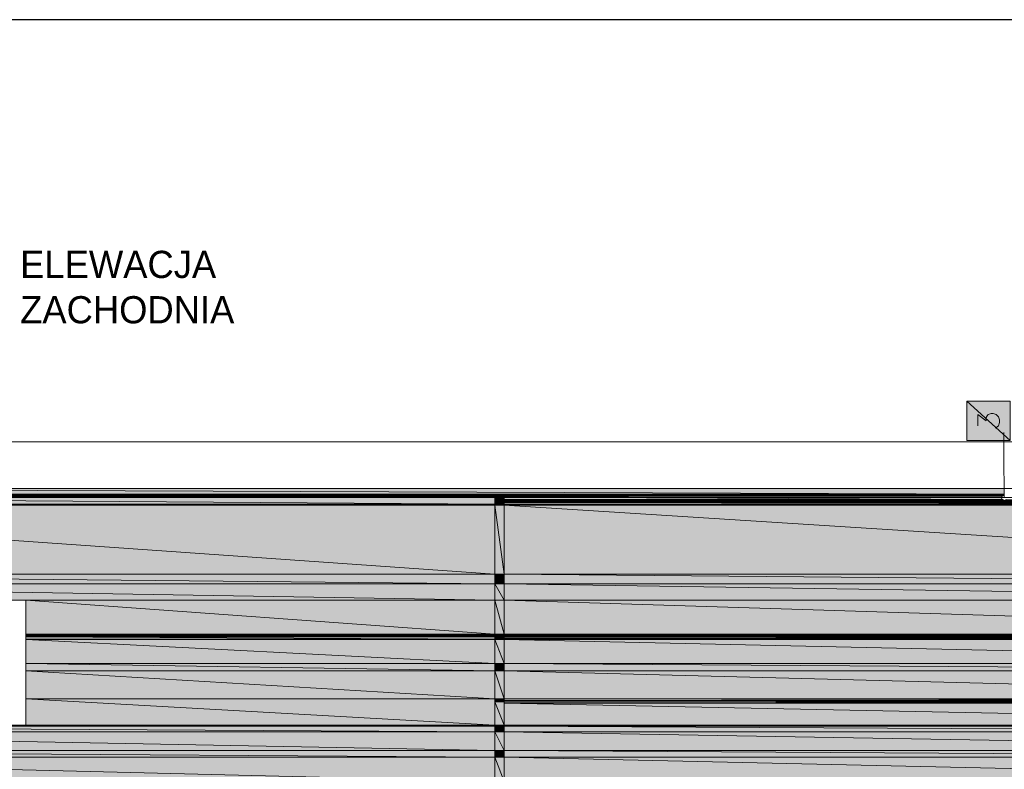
# Model space of a CAD drawing. Header units: centimetres. Extents: x -16053 to 7031, y -7778 to 254.
# Tile 240 of 256: x 662 to 1567, y -2252 to -1563. Entities that reach past the tile are written whole.
import ezdxf

# ---------------------------------------------------------------- set-up
doc = ezdxf.new("R2010")
doc.units = ezdxf.units.CM
doc.header["$MEASUREMENT"] = 0
doc.layers.get('0').update_dxf_attribs({"linetype": 'CONTINUOUS'})
doc.layers.add('2DE_TXTPFN', color=151, linetype='CONTINUOUS')
doc.layers.add('OPISY ELEKTRYCZNE', color=120, linetype='CONTINUOUS')

msp = doc.modelspace()

# ---------------------------------------------------------------- hatches: boundary and pattern name
at = {"true_color": 0xffffff}
h = msp.add_hatch(color=7, dxfattribs=at)
h.paths.add_polyline_path([(1532.275, -1950.099), (1571.966, -1950.099), (1532.275, -1913.715)])
h.paths.add_polyline_path([(1571.966, -1950.099), (1532.275, -1913.715), (1571.966, -1913.715)])
at = {"true_color": 0xe0e2df}
h = msp.add_hatch(color=254, dxfattribs=at)
h.paths.add_polyline_path([(192.692, -1999.217), (1566.509, -1999.217), (192.692, -1994.09)])
h.paths.add_polyline_path([(1566.509, -1999.217), (192.692, -1994.09), (1566.509, -1994.09)])
h = msp.add_hatch(color=254, dxfattribs=at)
h.paths.add_polyline_path([(192.692, -1999.713), (1566.509, -1999.713), (192.692, -1999.217)])
h.paths.add_polyline_path([(1566.509, -1999.713), (192.692, -1999.217), (1566.509, -1999.217)])
h = msp.add_hatch(color=254, dxfattribs=at)
h.paths.add_polyline_path([(192.692, -2000.044), (1566.509, -2000.044), (192.692, -1999.713)])
h.paths.add_polyline_path([(1566.509, -2000.044), (192.692, -1999.713), (1566.509, -1999.713)])
h = msp.add_hatch(color=254, dxfattribs=at)
h.paths.add_polyline_path([(192.692, -2000.871), (1564.855, -2000.871), (192.692, -2000.044)])
h.paths.add_polyline_path([(1564.855, -2000.871), (192.692, -2000.044), (1566.509, -2000.044)])
h = msp.add_hatch(color=254, dxfattribs=at)
h.paths.add_polyline_path([(192.692, -2002.194), (1564.028, -2002.194), (192.692, -2000.871)])
h.paths.add_polyline_path([(1564.028, -2002.194), (192.692, -2000.871), (1564.855, -2000.871)])
h = msp.add_hatch(color=254, dxfattribs=at)
h.paths.add_polyline_path([(192.692, -2008.479), (1098.316, -2008.479), (192.692, -2002.194)])
h.paths.add_polyline_path([(1098.316, -2008.479), (192.692, -2002.194), (1098.316, -2002.194)])
h = msp.add_hatch(color=254, dxfattribs=at)
h.paths.add_polyline_path([(192.692, -2009.471), (1098.316, -2009.471), (192.692, -2008.479)])
h.paths.add_polyline_path([(1098.316, -2009.471), (192.692, -2008.479), (1098.316, -2008.479)])
h = msp.add_hatch(color=254, dxfattribs=at)
h.paths.add_polyline_path([(1098.316, -2004.344), (1107.081, -2004.344), (1098.316, -2002.194)])
h.paths.add_polyline_path([(1107.081, -2004.344), (1098.316, -2002.194), (1107.081, -2002.194)])
h = msp.add_hatch(color=254, dxfattribs=at)
h.paths.add_polyline_path([(1098.316, -2005.171), (1107.081, -2005.171), (1098.316, -2004.344)])
h.paths.add_polyline_path([(1107.081, -2005.171), (1098.316, -2004.344), (1107.081, -2004.344)])
h = msp.add_hatch(color=254, dxfattribs=at)
h.paths.add_polyline_path([(1098.316, -2005.998), (1107.081, -2005.998), (1098.316, -2005.171)])
h.paths.add_polyline_path([(1107.081, -2005.998), (1098.316, -2005.171), (1107.081, -2005.171)])
h = msp.add_hatch(color=254, dxfattribs=at)
h.paths.add_polyline_path([(1098.316, -2006.825), (1107.081, -2006.825), (1098.316, -2005.998)])
h.paths.add_polyline_path([(1107.081, -2006.825), (1098.316, -2005.998), (1107.081, -2005.998)])
h = msp.add_hatch(color=254, dxfattribs=at)
h.paths.add_polyline_path([(1098.316, -2008.479), (1107.081, -2008.479), (1098.316, -2006.825)])
h.paths.add_polyline_path([(1107.081, -2008.479), (1098.316, -2006.825), (1107.081, -2006.825)])
h = msp.add_hatch(color=254, dxfattribs=at)
h.paths.add_polyline_path([(1098.316, -2009.471), (1107.081, -2009.471), (1098.316, -2008.479)])
h.paths.add_polyline_path([(1107.081, -2009.471), (1098.316, -2008.479), (1107.081, -2008.479)])
h = msp.add_hatch(color=254, dxfattribs=at)
h.paths.add_polyline_path([(1107.081, -2004.344), (1564.359, -2004.344), (1107.081, -2002.194)])
h.paths.add_polyline_path([(1564.359, -2004.344), (1107.081, -2002.194), (1564.028, -2002.194)])
h = msp.add_hatch(color=254, dxfattribs=at)
h.paths.add_polyline_path([(1107.081, -2005.171), (1566.509, -2005.171), (1107.081, -2004.344)])
h.paths.add_polyline_path([(1566.509, -2005.171), (1107.081, -2004.344), (1564.855, -2004.344)])
h = msp.add_hatch(color=254, dxfattribs=at)
h.paths.add_polyline_path([(1107.081, -2005.998), (2105.484, -2005.998), (1107.081, -2005.171)])
h.paths.add_polyline_path([(2105.484, -2005.998), (1107.081, -2005.171), (2105.484, -2005.171)])
h = msp.add_hatch(color=254, dxfattribs=at)
h.paths.add_polyline_path([(1107.081, -2006.825), (2105.484, -2006.825), (1107.081, -2005.998)])
h.paths.add_polyline_path([(2105.484, -2006.825), (1107.081, -2005.998), (2105.484, -2005.998)])
h = msp.add_hatch(color=254, dxfattribs=at)
h.paths.add_polyline_path([(1107.081, -2008.479), (2105.484, -2008.479), (1107.081, -2006.825)])
h.paths.add_polyline_path([(2105.484, -2008.479), (1107.081, -2006.825), (2105.484, -2006.825)])
h = msp.add_hatch(color=254, dxfattribs=at)
h.paths.add_polyline_path([(1107.081, -2009.471), (2105.484, -2009.471), (1107.081, -2008.479)])
h.paths.add_polyline_path([(2105.484, -2009.471), (1107.081, -2008.479), (2105.484, -2008.479)])
h = msp.add_hatch(color=254, dxfattribs=at)
h.paths.add_polyline_path([(1566.509, -2005.171), (2105.484, -2005.171), (1568.162, -2004.344)])
h.paths.add_polyline_path([(2105.484, -2005.171), (1568.162, -2004.344), (2105.484, -2004.344)])
h = msp.add_hatch(color=254, dxfattribs=at)
h.paths.add_polyline_path([(192.692, -2072.977), (1098.316, -2072.977), (192.692, -2009.471)])
h.paths.add_polyline_path([(1098.316, -2072.977), (192.692, -2009.471), (1098.316, -2009.471)])
h = msp.add_hatch(color=254, dxfattribs=at)
h.paths.add_polyline_path([(1098.316, -2072.977), (1107.081, -2072.977), (1098.316, -2009.471)])
h.paths.add_polyline_path([(1107.081, -2072.977), (1098.316, -2009.471), (1107.081, -2009.471)])
h = msp.add_hatch(color=254, dxfattribs=at)
h.paths.add_polyline_path([(1107.081, -2072.977), (2105.484, -2072.977), (1107.081, -2009.471)])
h.paths.add_polyline_path([(2105.484, -2072.977), (1107.081, -2009.471), (2105.484, -2009.471)])
h = msp.add_hatch(color=254, dxfattribs=at)
h.paths.add_polyline_path([(192.692, -2081.742), (1098.316, -2081.742), (192.692, -2072.977)])
h.paths.add_polyline_path([(1098.316, -2081.742), (192.692, -2072.977), (1098.316, -2072.977)])
h = msp.add_hatch(color=254, dxfattribs=at)
h.paths.add_polyline_path([(1098.316, -2081.742), (1107.081, -2081.742), (1098.316, -2072.977)])
h.paths.add_polyline_path([(1107.081, -2081.742), (1098.316, -2072.977), (1107.081, -2072.977)])
h = msp.add_hatch(color=254, dxfattribs=at)
h.paths.add_polyline_path([(1107.081, -2081.742), (2105.484, -2081.742), (1107.081, -2072.977)])
h.paths.add_polyline_path([(2105.484, -2081.742), (1107.081, -2072.977), (2105.484, -2072.977)])
h = msp.add_hatch(color=254, dxfattribs=at)
h.paths.add_polyline_path([(192.692, -2096.626), (1098.316, -2096.626), (192.692, -2081.742)])
h.paths.add_polyline_path([(1098.316, -2096.626), (192.692, -2081.742), (1098.316, -2081.742)])
h = msp.add_hatch(color=254, dxfattribs=at)
h.paths.add_polyline_path([(1098.316, -2096.626), (1107.081, -2096.626), (1098.316, -2081.742)])
h.paths.add_polyline_path([(1107.081, -2096.626), (1098.316, -2081.742), (1107.081, -2081.742)])
h = msp.add_hatch(color=254, dxfattribs=at)
h.paths.add_polyline_path([(1107.081, -2096.626), (2105.484, -2096.626), (1107.081, -2081.742)])
h.paths.add_polyline_path([(2105.484, -2096.626), (1107.081, -2081.742), (2105.484, -2081.742)])
h = msp.add_hatch(color=254, dxfattribs=at)
h.paths.add_polyline_path([(667.169, -2127.883), (1098.316, -2127.883), (667.169, -2096.626)])
h.paths.add_polyline_path([(1098.316, -2127.883), (667.169, -2096.626), (1098.316, -2096.626)])
h = msp.add_hatch(color=254, dxfattribs=at)
h.paths.add_polyline_path([(1098.316, -2127.883), (1107.081, -2127.883), (1098.316, -2096.626)])
h.paths.add_polyline_path([(1107.081, -2127.883), (1098.316, -2096.626), (1107.081, -2096.626)])
h = msp.add_hatch(color=254, dxfattribs=at)
h.paths.add_polyline_path([(1107.081, -2127.883), (2105.484, -2127.883), (1107.081, -2096.626)])
h.paths.add_polyline_path([(2105.484, -2127.883), (1107.081, -2096.626), (2105.484, -2096.626)])
h = msp.add_hatch(color=254, dxfattribs=at)
h.paths.add_polyline_path([(667.169, -2128.379), (1098.316, -2128.379), (667.169, -2127.883)])
h.paths.add_polyline_path([(1098.316, -2128.379), (667.169, -2127.883), (1098.316, -2127.883)])
h = msp.add_hatch(color=254, dxfattribs=at)
h.paths.add_polyline_path([(667.169, -2129.206), (1098.316, -2129.206), (667.169, -2128.379)])
h.paths.add_polyline_path([(1098.316, -2129.206), (667.169, -2128.379), (1098.316, -2128.379)])
h = msp.add_hatch(color=254, dxfattribs=at)
h.paths.add_polyline_path([(667.169, -2130.033), (1098.316, -2130.033), (667.169, -2129.206)])
h.paths.add_polyline_path([(1098.316, -2130.033), (667.169, -2129.206), (1098.316, -2129.206)])
h = msp.add_hatch(color=254, dxfattribs=at)
h.paths.add_polyline_path([(667.169, -2130.529), (1098.316, -2130.529), (667.169, -2130.033)])
h.paths.add_polyline_path([(1098.316, -2130.529), (667.169, -2130.033), (1098.316, -2130.033)])
h = msp.add_hatch(color=254, dxfattribs=at)
h.paths.add_polyline_path([(667.169, -2132.679), (1098.316, -2132.679), (667.169, -2130.529)])
h.paths.add_polyline_path([(1098.316, -2132.679), (667.169, -2130.529), (1098.316, -2130.529)])
h = msp.add_hatch(color=254, dxfattribs=at)
h.paths.add_polyline_path([(667.169, -2133.01), (1098.316, -2133.01), (667.169, -2132.679)])
h.paths.add_polyline_path([(1098.316, -2133.01), (667.169, -2132.679), (1098.316, -2132.679)])
h = msp.add_hatch(color=254, dxfattribs=at)
h.paths.add_polyline_path([(667.169, -2155.006), (1098.316, -2155.006), (667.169, -2133.01)])
h.paths.add_polyline_path([(1098.316, -2155.006), (667.169, -2133.01), (1098.316, -2133.01)])
h = msp.add_hatch(color=254, dxfattribs=at)
h.paths.add_polyline_path([(1098.316, -2128.379), (1107.081, -2128.379), (1098.316, -2127.883)])
h.paths.add_polyline_path([(1107.081, -2128.379), (1098.316, -2127.883), (1107.081, -2127.883)])
h = msp.add_hatch(color=254, dxfattribs=at)
h.paths.add_polyline_path([(1098.316, -2128.876), (1107.081, -2128.876), (1098.316, -2128.379)])
h.paths.add_polyline_path([(1107.081, -2128.876), (1098.316, -2128.379), (1107.081, -2128.379)])
h = msp.add_hatch(color=254, dxfattribs=at)
h.paths.add_polyline_path([(1098.316, -2129.206), (1107.081, -2129.206), (1098.316, -2128.876)])
h.paths.add_polyline_path([(1107.081, -2129.206), (1098.316, -2128.876), (1107.081, -2128.876)])
h = msp.add_hatch(color=254, dxfattribs=at)
h.paths.add_polyline_path([(1098.316, -2130.033), (1107.081, -2130.033), (1098.316, -2129.206)])
h.paths.add_polyline_path([(1107.081, -2130.033), (1098.316, -2129.206), (1107.081, -2129.206)])
h = msp.add_hatch(color=254, dxfattribs=at)
h.paths.add_polyline_path([(1098.316, -2130.529), (1107.081, -2130.529), (1098.316, -2130.033)])
h.paths.add_polyline_path([(1107.081, -2130.529), (1098.316, -2130.033), (1107.081, -2130.033)])
h = msp.add_hatch(color=254, dxfattribs=at)
h.paths.add_polyline_path([(1098.316, -2131.687), (1107.081, -2131.687), (1098.316, -2130.529)])
h.paths.add_polyline_path([(1107.081, -2131.687), (1098.316, -2130.529), (1107.081, -2130.529)])
h = msp.add_hatch(color=254, dxfattribs=at)
h.paths.add_polyline_path([(1098.316, -2132.183), (1107.081, -2132.183), (1098.316, -2131.687)])
h.paths.add_polyline_path([(1107.081, -2132.183), (1098.316, -2131.687), (1107.081, -2131.687)])
h = msp.add_hatch(color=254, dxfattribs=at)
h.paths.add_polyline_path([(1098.316, -2132.679), (1107.081, -2132.679), (1098.316, -2132.183)])
h.paths.add_polyline_path([(1107.081, -2132.679), (1098.316, -2132.183), (1107.081, -2132.183)])
h = msp.add_hatch(color=254, dxfattribs=at)
h.paths.add_polyline_path([(1098.316, -2133.01), (1107.081, -2133.01), (1098.316, -2132.679)])
h.paths.add_polyline_path([(1107.081, -2133.01), (1098.316, -2132.679), (1107.081, -2132.679)])
h = msp.add_hatch(color=254, dxfattribs=at)
h.paths.add_polyline_path([(1098.316, -2155.006), (1107.081, -2155.006), (1098.316, -2133.01)])
h.paths.add_polyline_path([(1107.081, -2155.006), (1098.316, -2133.01), (1107.081, -2133.01)])
h = msp.add_hatch(color=254, dxfattribs=at)
h.paths.add_polyline_path([(1107.081, -2128.876), (2105.484, -2128.876), (1107.081, -2127.883)])
h.paths.add_polyline_path([(2105.484, -2128.876), (1107.081, -2127.883), (2105.484, -2127.883)])
h = msp.add_hatch(color=254, dxfattribs=at)
h.paths.add_polyline_path([(1107.081, -2129.206), (2105.484, -2129.206), (1107.081, -2128.876)])
h.paths.add_polyline_path([(2105.484, -2129.206), (1107.081, -2128.876), (2105.484, -2128.876)])
h = msp.add_hatch(color=254, dxfattribs=at)
h.paths.add_polyline_path([(1107.081, -2130.033), (2105.484, -2130.033), (1107.081, -2129.206)])
h.paths.add_polyline_path([(2105.484, -2130.033), (1107.081, -2129.206), (2105.484, -2129.206)])
h = msp.add_hatch(color=254, dxfattribs=at)
h.paths.add_polyline_path([(1107.081, -2130.529), (2105.484, -2130.529), (1107.081, -2130.033)])
h.paths.add_polyline_path([(2105.484, -2130.529), (1107.081, -2130.033), (2105.484, -2130.033)])
h = msp.add_hatch(color=254, dxfattribs=at)
h.paths.add_polyline_path([(1107.081, -2131.687), (2105.484, -2131.687), (1107.081, -2130.529)])
h.paths.add_polyline_path([(2105.484, -2131.687), (1107.081, -2130.529), (2105.484, -2130.529)])
h = msp.add_hatch(color=254, dxfattribs=at)
h.paths.add_polyline_path([(1107.081, -2132.183), (2105.484, -2132.183), (1107.081, -2131.687)])
h.paths.add_polyline_path([(2105.484, -2132.183), (1107.081, -2131.687), (2105.484, -2131.687)])
h = msp.add_hatch(color=254, dxfattribs=at)
h.paths.add_polyline_path([(1107.081, -2133.01), (2105.484, -2133.01), (1107.081, -2132.183)])
h.paths.add_polyline_path([(2105.484, -2133.01), (1107.081, -2132.183), (2105.484, -2132.183)])
h = msp.add_hatch(color=254, dxfattribs=at)
h.paths.add_polyline_path([(1107.081, -2155.006), (2105.484, -2155.006), (1107.081, -2133.01)])
h.paths.add_polyline_path([(2105.484, -2155.006), (1107.081, -2133.01), (2105.484, -2133.01)])
h = msp.add_hatch(color=254, dxfattribs=at)
h.paths.add_polyline_path([(667.169, -2161.786), (1098.316, -2161.786), (667.169, -2155.006)])
h.paths.add_polyline_path([(1098.316, -2161.786), (667.169, -2155.006), (1098.316, -2155.006)])
h = msp.add_hatch(color=254, dxfattribs=at)
h.paths.add_polyline_path([(667.169, -2187.586), (1098.316, -2187.586), (667.169, -2161.786)])
h.paths.add_polyline_path([(1098.316, -2187.586), (667.169, -2161.786), (1098.316, -2161.786)])
h = msp.add_hatch(color=254, dxfattribs=at)
h.paths.add_polyline_path([(1098.316, -2161.786), (1107.081, -2161.786), (1098.316, -2155.006)])
h.paths.add_polyline_path([(1107.081, -2161.786), (1098.316, -2155.006), (1107.081, -2155.006)])
h = msp.add_hatch(color=254, dxfattribs=at)
h.paths.add_polyline_path([(1098.316, -2187.586), (1107.081, -2187.586), (1098.316, -2161.786)])
h.paths.add_polyline_path([(1107.081, -2187.586), (1098.316, -2161.786), (1107.081, -2161.786)])
h = msp.add_hatch(color=254, dxfattribs=at)
h.paths.add_polyline_path([(1107.081, -2161.786), (2105.484, -2161.786), (1107.081, -2155.006)])
h.paths.add_polyline_path([(2105.484, -2161.786), (1107.081, -2155.006), (2105.484, -2155.006)])
h = msp.add_hatch(color=254, dxfattribs=at)
h.paths.add_polyline_path([(1107.081, -2187.586), (2105.484, -2187.586), (1107.081, -2161.786)])
h.paths.add_polyline_path([(2105.484, -2187.586), (1107.081, -2161.786), (2105.484, -2161.786)])
h = msp.add_hatch(color=254, dxfattribs=at)
h.paths.add_polyline_path([(667.169, -2211.731), (1098.316, -2211.731), (667.169, -2187.586)])
h.paths.add_polyline_path([(1098.316, -2211.731), (667.169, -2187.586), (1098.316, -2187.586)])
h = msp.add_hatch(color=254, dxfattribs=at)
h.paths.add_polyline_path([(1098.316, -2188.909), (1107.081, -2188.909), (1098.316, -2187.586)])
h.paths.add_polyline_path([(1107.081, -2188.909), (1098.316, -2187.586), (1107.081, -2187.586)])
h = msp.add_hatch(color=254, dxfattribs=at)
h.paths.add_polyline_path([(1098.316, -2190.232), (1107.081, -2190.232), (1098.316, -2188.909)])
h.paths.add_polyline_path([(1107.081, -2190.232), (1098.316, -2188.909), (1107.081, -2188.909)])
h = msp.add_hatch(color=254, dxfattribs=at)
h.paths.add_polyline_path([(1107.081, -2188.909), (2105.484, -2188.909), (1107.081, -2187.586)])
h.paths.add_polyline_path([(2105.484, -2188.909), (1107.081, -2187.586), (2105.484, -2187.586)])
h = msp.add_hatch(color=254, dxfattribs=at)
h.paths.add_polyline_path([(1107.081, -2190.232), (2105.484, -2190.232), (1107.081, -2188.909)])
h.paths.add_polyline_path([(2105.484, -2190.232), (1107.081, -2188.909), (2105.484, -2188.909)])
h = msp.add_hatch(color=254, dxfattribs=at)
h.paths.add_polyline_path([(1098.316, -2211.731), (1107.081, -2211.731), (1098.316, -2190.232)])
h.paths.add_polyline_path([(1107.081, -2211.731), (1098.316, -2190.232), (1107.081, -2190.232)])
h = msp.add_hatch(color=254, dxfattribs=at)
h.paths.add_polyline_path([(1107.081, -2191.389), (2105.484, -2191.389), (1107.081, -2190.232)])
h.paths.add_polyline_path([(2105.484, -2191.389), (1107.081, -2190.232), (2105.484, -2190.232)])
h = msp.add_hatch(color=254, dxfattribs=at)
h.paths.add_polyline_path([(1107.081, -2211.731), (2105.484, -2211.731), (1107.081, -2191.389)])
h.paths.add_polyline_path([(2105.484, -2211.731), (1107.081, -2191.389), (2105.484, -2191.389)])
h = msp.add_hatch(color=254, dxfattribs=at)
h.paths.add_polyline_path([(192.692, -2212.558), (1098.316, -2212.558), (192.692, -2211.731)])
h.paths.add_polyline_path([(1098.316, -2212.558), (192.692, -2211.731), (1098.316, -2211.731)])
h = msp.add_hatch(color=254, dxfattribs=at)
h.paths.add_polyline_path([(192.692, -2217.685), (1098.316, -2217.685), (192.692, -2212.558)])
h.paths.add_polyline_path([(1098.316, -2217.685), (192.692, -2212.558), (1098.316, -2212.558)])
h = msp.add_hatch(color=254, dxfattribs=at)
h.paths.add_polyline_path([(1098.316, -2212.558), (1107.081, -2212.558), (1098.316, -2211.731)])
h.paths.add_polyline_path([(1107.081, -2212.558), (1098.316, -2211.731), (1107.081, -2211.731)])
h = msp.add_hatch(color=254, dxfattribs=at)
h.paths.add_polyline_path([(1098.316, -2217.685), (1107.081, -2217.685), (1098.316, -2212.558)])
h.paths.add_polyline_path([(1107.081, -2217.685), (1098.316, -2212.558), (1107.081, -2212.558)])
h = msp.add_hatch(color=254, dxfattribs=at)
h.paths.add_polyline_path([(1107.081, -2212.558), (2105.484, -2212.558), (1107.081, -2211.731)])
h.paths.add_polyline_path([(2105.484, -2212.558), (1107.081, -2211.731), (2105.484, -2211.731)])
h = msp.add_hatch(color=254, dxfattribs=at)
h.paths.add_polyline_path([(1107.081, -2217.685), (2105.484, -2217.685), (1107.081, -2212.558)])
h.paths.add_polyline_path([(2105.484, -2217.685), (1107.081, -2212.558), (2105.484, -2212.558)])
h = msp.add_hatch(color=254, dxfattribs=at)
h.paths.add_polyline_path([(192.692, -2235.05), (1098.316, -2235.05), (192.692, -2217.685)])
h.paths.add_polyline_path([(1098.316, -2235.05), (192.692, -2217.685), (1098.316, -2217.685)])
h = msp.add_hatch(color=254, dxfattribs=at)
h.paths.add_polyline_path([(1098.316, -2235.05), (1107.081, -2235.05), (1098.316, -2217.685)])
h.paths.add_polyline_path([(1107.081, -2235.05), (1098.316, -2217.685), (1107.081, -2217.685)])
h = msp.add_hatch(color=254, dxfattribs=at)
h.paths.add_polyline_path([(1107.081, -2235.05), (2105.484, -2235.05), (1107.081, -2217.685)])
h.paths.add_polyline_path([(2105.484, -2235.05), (1107.081, -2217.685), (2105.484, -2217.685)])
h = msp.add_hatch(color=254, dxfattribs=at)
h.paths.add_polyline_path([(192.692, -2241.004), (1098.316, -2241.004), (192.692, -2235.05)])
h.paths.add_polyline_path([(1098.316, -2241.004), (192.692, -2235.05), (1098.316, -2235.05)])
h = msp.add_hatch(color=254, dxfattribs=at)
h.paths.add_polyline_path([(1098.316, -2241.004), (1107.081, -2241.004), (1098.316, -2235.05)])
h.paths.add_polyline_path([(1107.081, -2241.004), (1098.316, -2235.05), (1107.081, -2235.05)])
h = msp.add_hatch(color=254, dxfattribs=at)
h.paths.add_polyline_path([(1107.081, -2241.004), (2105.484, -2241.004), (1107.081, -2235.05)])
h.paths.add_polyline_path([(2105.484, -2241.004), (1107.081, -2235.05), (2105.484, -2235.05)])
h = msp.add_hatch(color=254, dxfattribs=at)
h.paths.add_polyline_path([(192.692, -2263.495), (1098.316, -2263.495), (192.692, -2241.004)])
h.paths.add_polyline_path([(1098.316, -2263.495), (192.692, -2241.004), (1098.316, -2241.004)])
h = msp.add_hatch(color=254, dxfattribs=at)
h.paths.add_polyline_path([(1098.316, -2263.495), (1107.081, -2263.495), (1098.316, -2241.004)])
h.paths.add_polyline_path([(1107.081, -2263.495), (1098.316, -2241.004), (1107.081, -2241.004)])
h = msp.add_hatch(color=254, dxfattribs=at)
h.paths.add_polyline_path([(1107.081, -2263.495), (2105.484, -2263.495), (1107.081, -2241.004)])
h.paths.add_polyline_path([(2105.484, -2263.495), (1107.081, -2241.004), (2105.484, -2241.004)])

# ---------------------------------------------------------------- linework, layer by layer
at = {"color": 7, "linetype": 'Continuous', "lineweight": 5, "true_color": 0xffffff}
for points in [[(1532.275, -1950.099), (1571.966, -1950.099), (1532.275, -1913.715)], [(1571.966, -1950.099), (1532.275, -1913.715), (1571.966, -1913.715)]]:
    msp.add_lwpolyline(points, close=True, dxfattribs=at)
at = {"color": 5, "linetype": 'Continuous', "lineweight": 18}
for points in [[(1542.363, -1936.538), (1542.363, -1925.954), (1549.971, -1931.907), (1549.971, -1928.931), (1550.797, -1927.277), (1551.624, -1925.954), (1554.601, -1925.127), (1556.255, -1925.127), (1559.232, -1925.954), (1561.382, -1928.104), (1562.209, -1931.08), (1562.209, -1933.561), (1561.382, -1936.538), (1560.059, -1937.365), (1558.405, -1938.688)], [(1566.509, -2002.69), (1566.012, -1962.337), (1566.012, -1942.492)]]:
    msp.add_lwpolyline(points, dxfattribs=at)
at = {"color": 8, "linetype": 'Continuous', "lineweight": 15, "true_color": 0x767676}
for points in [[(2094.936, -1951.092), (192.692, -1951.092), (192.692, -1994.09)], [(2094.936, -1994.09), (192.692, -1994.09), (192.692, -1994.09)], [(2094.936, -2002.359), (192.692, -2002.359), (192.692, -2002.359)], [(1098.316, -2002.194), (1098.316, -2730.365), (1098.316, -2730.365)], [(1107.081, -2002.194), (1107.081, -2730.365), (1107.081, -2730.365)]]:
    msp.add_lwpolyline(points, dxfattribs=at)
at = {"color": 254, "linetype": 'Continuous', "lineweight": 5, "true_color": 0xe0e2df}
for points in [[(192.692, -1999.217), (1566.509, -1999.217), (192.692, -1994.09)], [(1566.509, -1999.217), (192.692, -1994.09), (1566.509, -1994.09)], [(192.692, -1999.217), (1566.509, -1999.217), (1566.509, -1999.217)], [(1566.509, -1999.217), (1566.509, -1999.217), (192.692, -1999.217)], [(192.692, -1999.713), (1566.509, -1999.713), (192.692, -1999.217)], [(1566.509, -1999.713), (192.692, -1999.217), (1566.509, -1999.217)], [(192.692, -1999.713), (1566.509, -1999.713), (1566.509, -1999.713)], [(1566.509, -1999.713), (1566.509, -1999.713), (192.692, -1999.713)], [(192.692, -1999.713), (1566.509, -1999.713), (1566.509, -1999.713)], [(1566.509, -1999.713), (1566.509, -1999.713), (192.692, -1999.713)], [(192.692, -2000.044), (1566.509, -2000.044), (192.692, -1999.713)], [(1566.509, -2000.044), (192.692, -1999.713), (1566.509, -1999.713)], [(192.692, -2000.044), (1566.509, -2000.044), (1566.509, -2000.044)], [(1566.509, -2000.044), (1566.509, -2000.044), (192.692, -2000.044)], [(192.692, -2000.044), (1566.509, -2000.044), (1566.509, -2000.044)], [(1566.509, -2000.044), (1566.509, -2000.044), (192.692, -2000.044)], [(192.692, -2000.044), (1566.509, -2000.044), (1566.509, -2000.044)], [(1566.509, -2000.044), (1566.509, -2000.044), (192.692, -2000.044)], [(192.692, -2000.871), (1564.855, -2000.871), (192.692, -2000.044)], [(1564.855, -2000.871), (192.692, -2000.044), (1566.509, -2000.044)], [(192.692, -2002.194), (1564.028, -2002.194), (192.692, -2000.871)], [(1564.028, -2002.194), (192.692, -2000.871), (1564.855, -2000.871)], [(192.692, -2008.479), (1098.316, -2008.479), (192.692, -2002.194)], [(1098.316, -2008.479), (192.692, -2002.194), (1098.316, -2002.194)], [(192.692, -2009.471), (1098.316, -2009.471), (192.692, -2008.479)], [(1098.316, -2009.471), (192.692, -2008.479), (1098.316, -2008.479)], [(1098.316, -2004.344), (1107.081, -2004.344), (1098.316, -2002.194)], [(1107.081, -2004.344), (1098.316, -2002.194), (1107.081, -2002.194)], [(1098.316, -2005.171), (1107.081, -2005.171), (1098.316, -2004.344)], [(1107.081, -2005.171), (1098.316, -2004.344), (1107.081, -2004.344)], [(1098.316, -2005.998), (1107.081, -2005.998), (1098.316, -2005.171)], [(1107.081, -2005.998), (1098.316, -2005.171), (1107.081, -2005.171)], [(1098.316, -2006.825), (1107.081, -2006.825), (1098.316, -2005.998)], [(1107.081, -2006.825), (1098.316, -2005.998), (1107.081, -2005.998)], [(1098.316, -2008.479), (1107.081, -2008.479), (1098.316, -2006.825)], [(1107.081, -2008.479), (1098.316, -2006.825), (1107.081, -2006.825)], [(1098.316, -2009.471), (1107.081, -2009.471), (1098.316, -2008.479)], [(1107.081, -2009.471), (1098.316, -2008.479), (1107.081, -2008.479)], [(1107.081, -2004.344), (1564.359, -2004.344), (1107.081, -2002.194)], [(1564.359, -2004.344), (1107.081, -2002.194), (1564.028, -2002.194)], [(1564.855, -2004.344), (1564.855, -2004.344), (1107.081, -2004.344)], [(1564.855, -2004.344), (1107.081, -2004.344), (1564.359, -2004.344)], [(1107.081, -2005.171), (1566.509, -2005.171), (1107.081, -2004.344)], [(1566.509, -2005.171), (1107.081, -2004.344), (1564.855, -2004.344)], [(1107.081, -2005.998), (2105.484, -2005.998), (1107.081, -2005.171)], [(2105.484, -2005.998), (1107.081, -2005.171), (2105.484, -2005.171)], [(1107.081, -2006.825), (2105.484, -2006.825), (1107.081, -2005.998)], [(2105.484, -2006.825), (1107.081, -2005.998), (2105.484, -2005.998)], [(1107.081, -2008.479), (2105.484, -2008.479), (1107.081, -2006.825)], [(2105.484, -2008.479), (1107.081, -2006.825), (2105.484, -2006.825)], [(1107.081, -2009.471), (2105.484, -2009.471), (1107.081, -2008.479)], [(2105.484, -2009.471), (1107.081, -2008.479), (2105.484, -2008.479)], [(1566.509, -2005.171), (2105.484, -2005.171), (1568.162, -2004.344)], [(192.692, -2072.977), (1098.316, -2072.977), (192.692, -2009.471)], [(1098.316, -2072.977), (192.692, -2009.471), (1098.316, -2009.471)], [(1098.316, -2072.977), (1107.081, -2072.977), (1098.316, -2009.471)], [(1107.081, -2072.977), (1098.316, -2009.471), (1107.081, -2009.471)], [(1107.081, -2072.977), (2105.484, -2072.977), (1107.081, -2009.471)], [(2105.484, -2072.977), (1107.081, -2009.471), (2105.484, -2009.471)], [(192.692, -2081.742), (1098.316, -2081.742), (192.692, -2072.977)], [(1098.316, -2081.742), (192.692, -2072.977), (1098.316, -2072.977)], [(1098.316, -2081.742), (1107.081, -2081.742), (1098.316, -2072.977)], [(1107.081, -2081.742), (1098.316, -2072.977), (1107.081, -2072.977)], [(1107.081, -2081.742), (2105.484, -2081.742), (1107.081, -2072.977)], [(2105.484, -2081.742), (1107.081, -2072.977), (2105.484, -2072.977)], [(192.692, -2096.626), (1098.316, -2096.626), (192.692, -2081.742)], [(1098.316, -2096.626), (192.692, -2081.742), (1098.316, -2081.742)], [(1098.316, -2096.626), (1107.081, -2096.626), (1098.316, -2081.742)], [(1107.081, -2096.626), (1098.316, -2081.742), (1107.081, -2081.742)], [(1107.081, -2096.626), (2105.484, -2096.626), (1107.081, -2081.742)], [(2105.484, -2096.626), (1107.081, -2081.742), (2105.484, -2081.742)], [(667.169, -2127.883), (1098.316, -2127.883), (667.169, -2096.626)], [(1098.316, -2127.883), (667.169, -2096.626), (1098.316, -2096.626)], [(1098.316, -2127.883), (1107.081, -2127.883), (1098.316, -2096.626)], [(1107.081, -2127.883), (1098.316, -2096.626), (1107.081, -2096.626)], [(1107.081, -2127.883), (2105.484, -2127.883), (1107.081, -2096.626)], [(2105.484, -2127.883), (1107.081, -2096.626), (2105.484, -2096.626)], [(667.169, -2128.379), (1098.316, -2128.379), (667.169, -2127.883)], [(1098.316, -2128.379), (667.169, -2127.883), (1098.316, -2127.883)], [(667.169, -2129.206), (1098.316, -2129.206), (667.169, -2128.379)], [(1098.316, -2129.206), (667.169, -2128.379), (1098.316, -2128.379)], [(667.169, -2130.033), (1098.316, -2130.033), (667.169, -2129.206)], [(1098.316, -2130.033), (667.169, -2129.206), (1098.316, -2129.206)], [(667.169, -2130.529), (1098.316, -2130.529), (667.169, -2130.033)], [(1098.316, -2130.529), (667.169, -2130.033), (1098.316, -2130.033)], [(667.169, -2132.679), (1098.316, -2132.679), (667.169, -2130.529)], [(1098.316, -2132.679), (667.169, -2130.529), (1098.316, -2130.529)], [(667.169, -2133.01), (1098.316, -2133.01), (667.169, -2132.679)], [(1098.316, -2133.01), (667.169, -2132.679), (1098.316, -2132.679)], [(667.169, -2155.006), (1098.316, -2155.006), (667.169, -2133.01)], [(1098.316, -2155.006), (667.169, -2133.01), (1098.316, -2133.01)], [(1098.316, -2128.379), (1107.081, -2128.379), (1098.316, -2127.883)], [(1107.081, -2128.379), (1098.316, -2127.883), (1107.081, -2127.883)], [(1098.316, -2128.876), (1107.081, -2128.876), (1098.316, -2128.379)], [(1107.081, -2128.876), (1098.316, -2128.379), (1107.081, -2128.379)], [(1098.316, -2129.206), (1107.081, -2129.206), (1098.316, -2128.876)], [(1107.081, -2129.206), (1098.316, -2128.876), (1107.081, -2128.876)], [(1098.316, -2130.033), (1107.081, -2130.033), (1098.316, -2129.206)], [(1107.081, -2130.033), (1098.316, -2129.206), (1107.081, -2129.206)], [(1098.316, -2130.529), (1107.081, -2130.529), (1098.316, -2130.033)], [(1107.081, -2130.529), (1098.316, -2130.033), (1107.081, -2130.033)], [(1098.316, -2130.529), (1107.081, -2130.529), (1107.081, -2130.529)], [(1107.081, -2130.529), (1107.081, -2130.529), (1098.316, -2130.529)], [(1098.316, -2130.529), (1107.081, -2130.529), (1107.081, -2130.529)], [(1107.081, -2130.529), (1107.081, -2130.529), (1098.316, -2130.529)], [(1098.316, -2130.529), (1107.081, -2130.529), (1107.081, -2130.529)], [(1107.081, -2130.529), (1107.081, -2130.529), (1098.316, -2130.529)], [(1098.316, -2131.687), (1107.081, -2131.687), (1098.316, -2130.529)], [(1107.081, -2131.687), (1098.316, -2130.529), (1107.081, -2130.529)], [(1098.316, -2132.183), (1107.081, -2132.183), (1098.316, -2131.687)], [(1107.081, -2132.183), (1098.316, -2131.687), (1107.081, -2131.687)], [(1098.316, -2132.679), (1107.081, -2132.679), (1098.316, -2132.183)], [(1107.081, -2132.679), (1098.316, -2132.183), (1107.081, -2132.183)], [(1098.316, -2133.01), (1107.081, -2133.01), (1098.316, -2132.679)], [(1107.081, -2133.01), (1098.316, -2132.679), (1107.081, -2132.679)], [(1098.316, -2155.006), (1107.081, -2155.006), (1098.316, -2133.01)], [(1107.081, -2155.006), (1098.316, -2133.01), (1107.081, -2133.01)], [(1107.081, -2128.876), (2105.484, -2128.876), (1107.081, -2127.883)], [(2105.484, -2128.876), (1107.081, -2127.883), (2105.484, -2127.883)], [(1107.081, -2129.206), (2105.484, -2129.206), (1107.081, -2128.876)], [(2105.484, -2129.206), (1107.081, -2128.876), (2105.484, -2128.876)], [(1107.081, -2130.033), (2105.484, -2130.033), (1107.081, -2129.206)], [(2105.484, -2130.033), (1107.081, -2129.206), (2105.484, -2129.206)], [(1107.081, -2130.529), (2105.484, -2130.529), (1107.081, -2130.033)], [(2105.484, -2130.529), (1107.081, -2130.033), (2105.484, -2130.033)], [(1107.081, -2130.529), (2105.484, -2130.529), (2105.484, -2130.529)], [(2105.484, -2130.529), (2105.484, -2130.529), (1107.081, -2130.529)], [(1107.081, -2130.529), (2105.484, -2130.529), (2105.484, -2130.529)], [(2105.484, -2130.529), (2105.484, -2130.529), (1107.081, -2130.529)], [(1107.081, -2130.529), (2105.484, -2130.529), (2105.484, -2130.529)], [(2105.484, -2130.529), (2105.484, -2130.529), (1107.081, -2130.529)], [(1107.081, -2131.687), (2105.484, -2131.687), (1107.081, -2130.529)], [(2105.484, -2131.687), (1107.081, -2130.529), (2105.484, -2130.529)], [(1107.081, -2132.183), (2105.484, -2132.183), (1107.081, -2131.687)], [(2105.484, -2132.183), (1107.081, -2131.687), (2105.484, -2131.687)], [(1107.081, -2133.01), (2105.484, -2133.01), (1107.081, -2132.183)], [(2105.484, -2133.01), (1107.081, -2132.183), (2105.484, -2132.183)], [(1107.081, -2155.006), (2105.484, -2155.006), (1107.081, -2133.01)], [(2105.484, -2155.006), (1107.081, -2133.01), (2105.484, -2133.01)], [(667.169, -2161.786), (1098.316, -2161.786), (667.169, -2155.006)], [(1098.316, -2161.786), (667.169, -2155.006), (1098.316, -2155.006)], [(667.169, -2187.586), (1098.316, -2187.586), (667.169, -2161.786)], [(1098.316, -2187.586), (667.169, -2161.786), (1098.316, -2161.786)], [(1098.316, -2161.786), (1107.081, -2161.786), (1098.316, -2155.006)], [(1107.081, -2161.786), (1098.316, -2155.006), (1107.081, -2155.006)], [(1098.316, -2187.586), (1107.081, -2187.586), (1098.316, -2161.786)], [(1107.081, -2187.586), (1098.316, -2161.786), (1107.081, -2161.786)], [(1107.081, -2161.786), (2105.484, -2161.786), (1107.081, -2155.006)], [(2105.484, -2161.786), (1107.081, -2155.006), (2105.484, -2155.006)], [(1107.081, -2187.586), (2105.484, -2187.586), (1107.081, -2161.786)], [(2105.484, -2187.586), (1107.081, -2161.786), (2105.484, -2161.786)], [(667.169, -2211.731), (1098.316, -2211.731), (667.169, -2187.586)], [(1098.316, -2211.731), (667.169, -2187.586), (1098.316, -2187.586)], [(1098.316, -2188.909), (1107.081, -2188.909), (1098.316, -2187.586)], [(1107.081, -2188.909), (1098.316, -2187.586), (1107.081, -2187.586)], [(1098.316, -2190.232), (1107.081, -2190.232), (1098.316, -2188.909)], [(1107.081, -2190.232), (1098.316, -2188.909), (1107.081, -2188.909)], [(1107.081, -2188.909), (2105.484, -2188.909), (1107.081, -2187.586)], [(2105.484, -2188.909), (1107.081, -2187.586), (2105.484, -2187.586)], [(1107.081, -2190.232), (2105.484, -2190.232), (1107.081, -2188.909)], [(2105.484, -2190.232), (1107.081, -2188.909), (2105.484, -2188.909)], [(1098.316, -2211.731), (1107.081, -2211.731), (1098.316, -2190.232)], [(1107.081, -2211.731), (1098.316, -2190.232), (1107.081, -2190.232)], [(1107.081, -2191.389), (2105.484, -2191.389), (1107.081, -2190.232)], [(2105.484, -2191.389), (1107.081, -2190.232), (2105.484, -2190.232)], [(1107.081, -2211.731), (2105.484, -2211.731), (1107.081, -2191.389)], [(2105.484, -2211.731), (1107.081, -2191.389), (2105.484, -2191.389)], [(192.692, -2212.558), (1098.316, -2212.558), (192.692, -2211.731)], [(1098.316, -2212.558), (192.692, -2211.731), (1098.316, -2211.731)], [(192.692, -2217.685), (1098.316, -2217.685), (192.692, -2212.558)], [(1098.316, -2217.685), (192.692, -2212.558), (1098.316, -2212.558)], [(1098.316, -2212.558), (1107.081, -2212.558), (1098.316, -2211.731)], [(1107.081, -2212.558), (1098.316, -2211.731), (1107.081, -2211.731)], [(1098.316, -2217.685), (1107.081, -2217.685), (1098.316, -2212.558)], [(1107.081, -2217.685), (1098.316, -2212.558), (1107.081, -2212.558)], [(1107.081, -2212.558), (2105.484, -2212.558), (1107.081, -2211.731)], [(2105.484, -2212.558), (1107.081, -2211.731), (2105.484, -2211.731)], [(1107.081, -2217.685), (2105.484, -2217.685), (1107.081, -2212.558)], [(2105.484, -2217.685), (1107.081, -2212.558), (2105.484, -2212.558)], [(192.692, -2235.05), (1098.316, -2235.05), (192.692, -2217.685)], [(1098.316, -2235.05), (192.692, -2217.685), (1098.316, -2217.685)], [(1098.316, -2235.05), (1107.081, -2235.05), (1098.316, -2217.685)], [(1107.081, -2235.05), (1098.316, -2217.685), (1107.081, -2217.685)], [(1107.081, -2235.05), (2105.484, -2235.05), (1107.081, -2217.685)], [(2105.484, -2235.05), (1107.081, -2217.685), (2105.484, -2217.685)], [(192.692, -2235.05), (1098.316, -2235.05), (1098.151, -2235.05)], [(1098.316, -2235.05), (1098.151, -2235.05), (192.692, -2235.05)], [(192.692, -2241.004), (1098.316, -2241.004), (192.692, -2235.05)], [(1098.316, -2241.004), (192.692, -2235.05), (1098.316, -2235.05)], [(1098.316, -2235.05), (1107.081, -2235.05), (1107.081, -2235.05)], [(1107.081, -2235.05), (1107.081, -2235.05), (1098.316, -2235.05)], [(1098.316, -2241.004), (1107.081, -2241.004), (1098.316, -2235.05)], [(1107.081, -2241.004), (1098.316, -2235.05), (1107.081, -2235.05)], [(1107.081, -2235.05), (2105.484, -2235.05), (2105.484, -2235.05)], [(2105.484, -2235.05), (2105.484, -2235.05), (1107.081, -2235.05)], [(1107.081, -2241.004), (2105.484, -2241.004), (1107.081, -2235.05)], [(2105.484, -2241.004), (1107.081, -2235.05), (2105.484, -2235.05)], [(1098.316, -2263.495), (192.692, -2241.004), (1098.316, -2241.004)], [(1098.316, -2263.495), (1107.081, -2263.495), (1098.316, -2241.004)], [(1107.081, -2263.495), (1098.316, -2241.004), (1107.081, -2241.004)], [(1107.081, -2263.495), (2105.484, -2263.495), (1107.081, -2241.004)], [(2105.484, -2263.495), (1107.081, -2241.004), (2105.484, -2241.004)]]:
    msp.add_lwpolyline(points, close=True, dxfattribs=at)
at = {"linetype": 'Continuous', "lineweight": 20}
msp.add_lwpolyline([(582.494, -2211.731), (667.169, -2211.731), (667.169, -2096.626), (582.494, -2096.626)], close=True, dxfattribs=at)
at = {"layer": 'OPISY ELEKTRYCZNE', "linetype": 'ByBlock'}
msp.add_lwpolyline([(-1800.027, -2938.653), (2695.267, -2938.653), (2695.267, -1563.1), (-1800.027, -1563.1)], close=True, dxfattribs=at)

# ---------------------------------------------------------------- texts
at = {"layer": '2DE_TXTPFN', "insert": (662.074, -1775.58), "char_height": 25, "width": 344.12966, "attachment_point": 1}
msp.add_mtext('ELEWACJA ZACHODNIA', dxfattribs=at)

doc.saveas('drawing.dxf')
